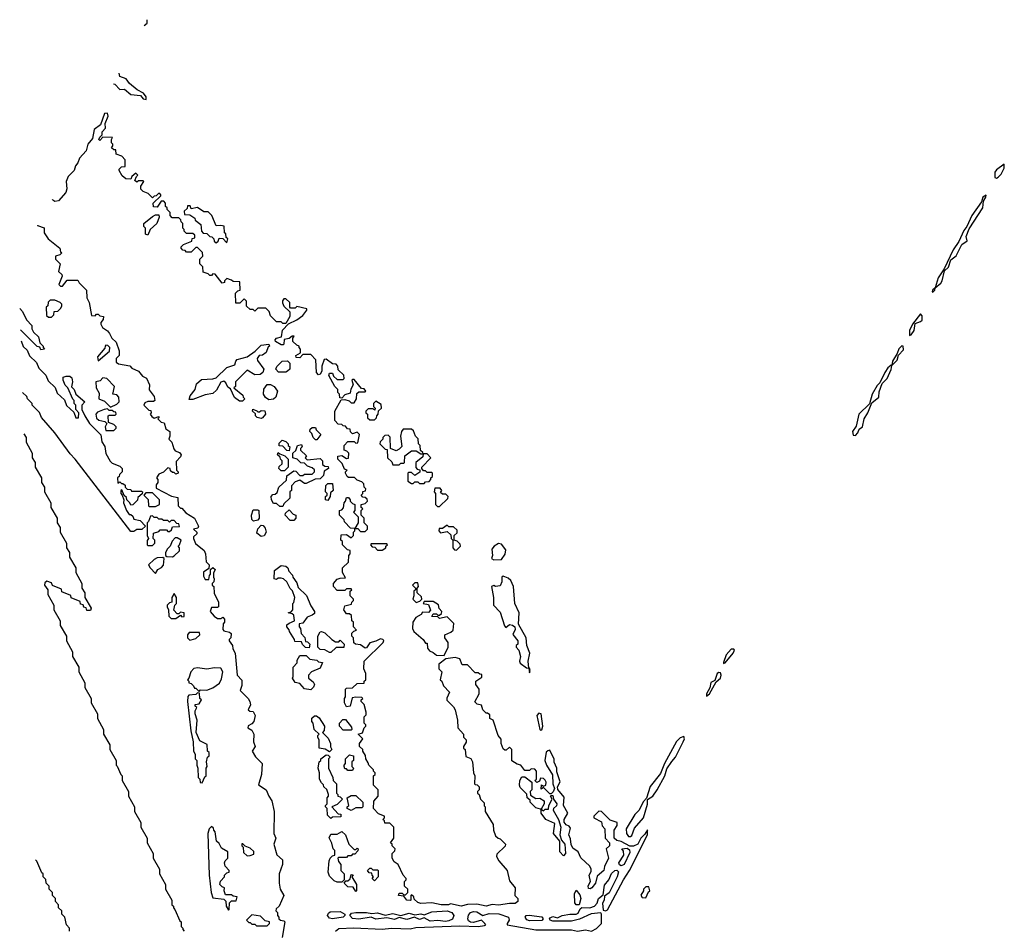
# Model space of a CAD drawing. Extents: x 2769379 to 2879024, y 718039 to 806900.
# Tile 11 of 14: x 2769379 to 2775725, y 746830 to 752698. Entities that reach past the tile are written whole.
import ezdxf

# ---------------------------------------------------------------- set-up
doc = ezdxf.new("R2010")
doc.units = 0

msp = doc.modelspace()

# ---------------------------------------------------------------- linework, layer by layer
at = {"layer": '0CON10XD'}
for points in [[(2770180.8, 752660.6), (2770201.2, 752675), (2770200.5, 752697.6)], [(2769983.7, 752283.5), (2769992.4, 752282.4), (2770025, 752248.8), (2770055, 752250), (2770096.4, 752216.4), (2770158.8, 752208.8), (2770175, 752187.5), (2770195, 752182.5), (2770195, 752200), (2770177.5, 752225), (2770136.4, 752246.4), (2770086.1, 752286.1), (2770066, 752316), (2770025, 752331.4), (2770019.5, 752353.3)], [(2771490, 749755), (2771480, 749775), (2771480, 749785), (2771490, 749795), (2771471.7, 749801.7), (2771458.3, 749838.3), (2771430, 749865), (2771430, 749885), (2771455, 749890), (2771485, 749870), (2771498.3, 749871.7), (2771500, 749905), (2771488.3, 749918.3), (2771470, 749925), (2771470, 749955), (2771495, 749980), (2771535, 749980), (2771545, 749970), (2771558.3, 749971.7), (2771570, 750025), (2771555, 750040), (2771525, 750030), (2771511.7, 750041.7), (2771508.3, 750058.3), (2771491.7, 750061.7), (2771478.3, 750078.3), (2771465, 750080), (2771455, 750090), (2771431.7, 750091.7), (2771410, 750115), (2771410, 750175), (2771451.7, 750248.3), (2771475, 750250), (2771501.7, 750241.7), (2771515, 750230), (2771535, 750230), (2771550, 750255), (2771551.7, 750288.3), (2771565, 750300), (2771605, 750300), (2771610, 750305), (2771598.3, 750318.3), (2771581.7, 750321.7), (2771535, 750380), (2771525, 750380), (2771520, 750375), (2771527.5, 750345), (2771513, 750317), (2771508.3, 750291.7), (2771475, 750280), (2771455, 750260), (2771441.7, 750261.7), (2771440, 750285), (2771430, 750295), (2771430, 750315), (2771410, 750335), (2771372.5, 750405), (2771375, 750420), (2771395, 750420), (2771401.7, 750401.7), (2771425, 750380), (2771465, 750380), (2771470, 750385), (2771468.3, 750408.3), (2771431.7, 750441.7), (2771430, 750465), (2771418.3, 750478.3), (2771395, 750480), (2771355, 750510), (2771341.7, 750508.3), (2771326.7, 750465), (2771326.4, 750433.6), (2771316.4, 750413.6), (2771305, 750410), (2771292.5, 750425), (2771287, 750507), (2771255, 750540), (2771205, 750540), (2771185, 750520), (2771161.7, 750521.7), (2771160, 750535), (2771188.3, 750551.7), (2771190, 750575), (2771180, 750585), (2771180, 750595), (2771165, 750600), (2771140, 750625), (2771140, 750645), (2771148.3, 750658.3), (2771135, 750657.5), (2771117, 750643), (2771083.3, 750636.7), (2771082.5, 750607.5), (2771077, 750603), (2771065, 750603.3), (2771028.8, 750625), (2771026.2, 750635), (2771033.3, 750645), (2771066.4, 750653.6), (2771073.8, 750696.2), (2771111.7, 750738.3), (2771165, 750763.3), (2771205, 750791.2), (2771230, 750825), (2771230, 750835), (2771165, 750850), (2771155, 750840), (2771125, 750840), (2771120, 750845), (2771120, 750875), (2771095, 750900), (2771081.7, 750898.3), (2771073, 750887), (2771073, 750873), (2771081.7, 750851.7), (2771120, 750815), (2771120, 750785), (2771095, 750740), (2771075, 750740), (2771065, 750750), (2771035, 750750), (2770995, 750790), (2770987, 750817), (2770965, 750840), (2770915, 750840), (2770895, 750820), (2770885, 750830), (2770865, 750830), (2770841.7, 750851.7), (2770840, 750885), (2770825, 750900), (2770798.3, 750871.7), (2770771.7, 750871.7), (2770770, 750935), (2770785, 750950), (2770800, 750955), (2770798.3, 751008.3), (2770755, 751010), (2770745, 751020), (2770715, 751030), (2770700, 751015), (2770700, 751005), (2770685, 751000), (2770638.3, 751058.3), (2770625, 751060), (2770615, 751050), (2770605, 751050), (2770595, 751060), (2770561.7, 751071.7), (2770560, 751105), (2770540, 751125), (2770540, 751155), (2770560, 751175), (2770558.3, 751198.3), (2770525, 751230), (2770515, 751230), (2770485, 751200), (2770455, 751200), (2770445, 751210), (2770431.7, 751211.7), (2770420, 751225), (2770420, 751235), (2770435, 751250), (2770488.3, 751271.7), (2770491.7, 751288.3), (2770508.3, 751291.7), (2770508.3, 751308.3), (2770495, 751320), (2770455, 751320), (2770440, 751335), (2770440, 751345), (2770430, 751355), (2770430, 751385), (2770420, 751395), (2770418.3, 751408.3), (2770405, 751420), (2770361.7, 751421.7), (2770350, 751435), (2770350, 751455), (2770330, 751475), (2770330, 751485), (2770320, 751495), (2770320, 751515), (2770308.3, 751528.3), (2770291.7, 751528.3), (2770265, 751490), (2770241.7, 751491.7), (2770240, 751515), (2770288.3, 751561.7), (2770288.3, 751568.3), (2770275, 751580), (2770258.3, 751561.7), (2770245, 751560), (2770235, 751550), (2770208.3, 751578.3), (2770175, 751590), (2770160, 751605), (2770160, 751625), (2770180, 751655), (2770175, 751660), (2770145, 751660), (2770135, 751650), (2770121.7, 751661.7), (2770131.7, 751688.3), (2770140, 751695), (2770128.3, 751708.3), (2770101.7, 751688.3), (2770095, 751670), (2770063, 751673), (2770040.7, 751690.7), (2770020, 751725), (2770020, 751735), (2770035, 751750), (2770058.3, 751751.7), (2770060, 751795), (2770038.3, 751818.3), (2770001.7, 751831.7), (2769998.3, 751858.3), (2769985, 751860), (2769971.7, 751871.7), (2769980, 751885), (2769980, 751895), (2769970, 751905), (2769970, 751925), (2769978.3, 751938.3), (2769915, 751940), (2769895, 751920), (2769890, 751925), (2769895, 751940), (2769910, 751955), (2769910, 751975), (2769931.7, 751998.3), (2769930.7, 752029.3), (2769950, 752075), (2769946, 752096), (2769925, 752092.5), (2769899.4, 752020.6), (2769859.2, 751990.8), (2769847.7, 751932.3), (2769818.6, 751895), (2769807.2, 751852.8), (2769764.4, 751805.6), (2769754.4, 751775.6), (2769738, 751755), (2769730, 751725), (2769692, 751688), (2769679.2, 751655), (2769682.4, 751607.6), (2769676.3, 751583.7), (2769628.5, 751531.5), (2769605, 751526.7), (2769591.9, 751535), (2769591.2, 751539.9)], [(2775675, 751676), (2775685, 751682.2), (2775705, 751702.9), (2775725, 751740), (2775725, 751766.7), (2775675, 751730), (2775663.8, 751715), (2775665, 751680), (2775675, 751676)], [(2775265, 750942.5), (2775276.7, 750955), (2775280, 750970), (2775315, 751000), (2775323.8, 751015), (2775340, 751080), (2775365, 751104), (2775380, 751150), (2775415, 751176.2), (2775451.1, 751248.9), (2775486.7, 751273.3), (2775479.7, 751300.3), (2775498.9, 751351.1), (2775587.5, 751485), (2775590.7, 751529.3), (2775606.7, 751555), (2775607.5, 751567.5), (2775587.5, 751555), (2775577.5, 751525), (2775515, 751436), (2775484.5, 751365.5), (2775465, 751338.8), (2775431.3, 751268.7), (2775394.5, 751215), (2775337.5, 751092.5), (2775298.8, 751035), (2775280, 750970), (2775262.5, 750955), (2775260, 750945), (2775265, 750942.5)], [(2770715, 751260), (2770720, 751285), (2770710, 751295), (2770707, 751317), (2770700, 751325), (2770696.7, 751366.7), (2770675, 751372.5), (2770645, 751370), (2770617.5, 751435), (2770595, 751460), (2770565, 751460), (2770525, 751487.5), (2770485, 751480), (2770478.3, 751498.3), (2770461.7, 751498.3), (2770458.3, 751481.7), (2770440, 751465), (2770441.7, 751441.7), (2770475, 751440), (2770508.3, 751418.3), (2770510, 751405), (2770547, 751377), (2770550, 751335), (2770561.7, 751321.7), (2770585, 751320), (2770605, 751300), (2770618.3, 751298.3), (2770630, 751285), (2770631.7, 751271.7), (2770645, 751260), (2770658.3, 751271.7), (2770665, 751290), (2770688.3, 751288.3), (2770715, 751260)], [(2770205, 751310), (2770190, 751315), (2770190, 751355), (2770180, 751365), (2770180, 751385), (2770235, 751430), (2770255, 751440), (2770275, 751440), (2770277.5, 751425), (2770262.5, 751385), (2770220, 751345), (2770205, 751310)], [(2769494.3, 751373.4), (2769495, 751372.5), (2769536.4, 751356.4), (2769537.5, 751325), (2769562.5, 751285), (2769637.5, 751225), (2769642.5, 751202.5), (2769650, 751195), (2769637.5, 751182.5), (2769610, 751175), (2769610, 751155), (2769640, 751125), (2769630, 751075), (2769650, 751055), (2769652.5, 751045), (2769632.5, 750992.5), (2769641.7, 750981.7), (2769655, 750980), (2769685, 751020), (2769755, 751020), (2769761.7, 751001.7), (2769810, 750955), (2769812.5, 750905), (2769826.7, 750875), (2769841.7, 750791.7), (2769865, 750790), (2769875, 750800), (2769885, 750800), (2769895, 750790), (2769920, 750785), (2769917.5, 750765), (2769903, 750747), (2769902.5, 750735), (2769913.6, 750713.6), (2769945, 750692.5), (2769957.5, 750675), (2769972.5, 750645), (2770000.7, 750620.7), (2770020, 750565), (2770020, 750535), (2770000, 750515), (2770001.7, 750491.7), (2770015, 750480), (2770088.3, 750468.3), (2770103, 750453), (2770145, 750432.5), (2770170.7, 750400.7), (2770197, 750387), (2770216.7, 750345), (2770213, 750313), (2770245, 750270), (2770250, 750245), (2770241.7, 750238.3), (2770205, 750237.5), (2770185, 750230), (2770180, 750215), (2770211.7, 750181.7), (2770225, 750180), (2770227.5, 750165), (2770220, 750155), (2770231.7, 750141.7), (2770245, 750130), (2770275, 750140), (2770277, 750133), (2770270, 750125), (2770290, 750105), (2770309.3, 750099.3), (2770321.7, 750061.7), (2770347.5, 750045), (2770347.5, 750015), (2770340, 749995), (2770360, 749975), (2770373, 749933), (2770380.7, 749920.7), (2770408.3, 749908.3), (2770420, 749895), (2770415, 749880), (2770388.3, 749851.7), (2770390, 749795), (2770400, 749785), (2770400, 749775), (2770385, 749770), (2770375, 749780), (2770365, 749780), (2770351.7, 749791.7), (2770350, 749805), (2770335, 749810), (2770307, 749783), (2770275, 749770), (2770260, 749745), (2770270, 749735), (2770270, 749715), (2770258.3, 749701.7), (2770258.3, 749678.3), (2770358.3, 749628.3), (2770398.3, 749618.3), (2770400, 749565), (2770415, 749550), (2770425, 749550), (2770450.7, 749520.7), (2770506.7, 749485), (2770532.5, 749435), (2770528.3, 749421.7), (2770500, 749415), (2770520, 749395), (2770520, 749385), (2770500, 749365), (2770500, 749355), (2770511.7, 749321.7), (2770568.3, 749278.3), (2770576.2, 749255), (2770580, 749205), (2770600, 749185), (2770598.3, 749161.7), (2770563, 749137), (2770563, 749113), (2770575, 749090), (2770598.3, 749091.7), (2770602.5, 749117.5), (2770610, 749125), (2770610, 749155), (2770625, 749167.5), (2770640, 749155), (2770628.3, 749131.7), (2770627.5, 749105), (2770632.5, 749095), (2770630, 749075), (2770620, 749065), (2770620, 749055), (2770630, 749045), (2770633, 749003), (2770660, 748945), (2770660, 748915), (2770655, 748910), (2770615, 748910), (2770607.5, 748885), (2770633.6, 748853.6), (2770655, 748840), (2770675, 748840), (2770688.3, 748848.3), (2770700, 748835), (2770700, 748815), (2770690, 748805), (2770688.3, 748768.3), (2770695, 748760), (2770731.7, 748751.7), (2770741.7, 748741.7), (2770740, 748715), (2770730, 748705), (2770730, 748695), (2770750, 748665), (2770752.5, 748645), (2770767.5, 748615), (2770780, 748475), (2770811.7, 748441.7), (2770811.7, 748408.3), (2770800, 748375), (2770852.5, 748325), (2770863.3, 748305), (2770866.7, 748283.3), (2770851.7, 748251.7), (2770863, 748243), (2770885, 748240), (2770897.5, 748215), (2770887.5, 748175), (2770875, 748160), (2770851.7, 748148.3), (2770850, 748135), (2770875, 748120), (2770887.5, 748095), (2770886.7, 748045), (2770897.5, 748015), (2770877.5, 747985), (2770898.3, 747948.3), (2770942.5, 747905), (2770936.7, 747835), (2770918.3, 747768.3), (2770967.5, 747735), (2770983.9, 747693.9), (2771003.3, 747665), (2771020, 747595), (2771017.5, 747455), (2771030, 747425), (2771016.7, 747385), (2771036.4, 747316.4), (2771072.5, 747285), (2771072.5, 747255), (2771052.5, 747195), (2771052.5, 747135), (2771057.5, 747095), (2771082.5, 747055), (2771052.5, 746985), (2771031.7, 746968.3), (2771030, 746955), (2771040, 746945), (2771040, 746925), (2771050, 746915), (2771050, 746905), (2771060, 746895), (2771081.7, 746891.7), (2771087.5, 746885), (2771070, 746785)], [(2769379.2, 750837.3), (2769398.3, 750818.3), (2769423, 750763), (2769457, 750727), (2769457.5, 750705), (2769467.5, 750685), (2769500, 750655), (2769510, 750615), (2769530, 750595), (2769530, 750585), (2769540, 750575), (2769515, 750570), (2769508.3, 750588.3), (2769491.7, 750591.7), (2769384.8, 750700)], [(2769585, 750780), (2769600, 750795), (2769601.7, 750818.3), (2769625, 750820), (2769645, 750840), (2769650, 750855), (2769650, 750865), (2769640, 750875), (2769605, 750890), (2769575, 750890), (2769561.7, 750878.3), (2769560, 750855), (2769550, 750845), (2769551.7, 750791.7), (2769565, 750780), (2769585, 750780)], [(2775115, 750662.5), (2775125, 750667.5), (2775144.2, 750695), (2775150.7, 750739.3), (2775185, 750752.1), (2775195, 750762), (2775195, 750790), (2775185, 750803.3), (2775133.8, 750735), (2775114.2, 750695), (2775115, 750662.5)], [(2769387.7, 750628.5), (2769401.7, 750591.7), (2769428.3, 750568.3), (2769441.7, 750531.7), (2769488.3, 750488.3), (2769501.7, 750451.7), (2769548.3, 750408.3), (2769561.7, 750371.7), (2769608.3, 750328.3), (2769621.7, 750291.7), (2769668.3, 750248.3), (2769681.7, 750211.7), (2769728.3, 750168.3), (2769741.7, 750131.7), (2769758.3, 750131.7), (2769760, 750165), (2769740, 750185), (2769740, 750215), (2769730, 750225), (2769730, 750245), (2769721.7, 750251.7), (2769690, 750325), (2769673, 750343), (2769660, 750375), (2769660, 750395), (2769678.3, 750401.7), (2769701.7, 750401.7), (2769715, 750390), (2769720, 750365), (2769712.5, 750332.5), (2769730, 750315), (2769740, 750285), (2769800, 750235), (2769780, 750215), (2769780, 750185), (2769800, 750145), (2769830, 750095), (2769903, 750023), (2769908.3, 749978.3), (2769927, 749947), (2769933.6, 749903.6), (2769963, 749853), (2769975, 749840), (2770025, 749820), (2770040, 749805), (2770040, 749785), (2770021.7, 749768.3), (2770020, 749755), (2770010, 749745), (2770011.7, 749711.7), (2770025, 749720), (2770035, 749710), (2770045, 749710), (2770058.3, 749698.3), (2770060, 749685), (2770071.7, 749671.7), (2770095, 749670), (2770100, 749660), (2770165, 749660), (2770170, 749655), (2770168.3, 749641.7), (2770141.7, 749618.3), (2770138.3, 749601.7), (2770108.3, 749571.7), (2770095, 749570), (2770090, 749585), (2770070, 749605), (2770068.3, 749618.3), (2770051.7, 749631.7), (2770038.3, 749668.3), (2770030, 749665), (2770030, 749645), (2770040, 749635), (2770050, 749605), (2770047.5, 749585), (2770067.5, 749535), (2770085, 749510), (2770095, 749510), (2770108.3, 749498.3), (2770115, 749480), (2770155, 749470), (2770190, 749435), (2770167, 749413), (2770135, 749412.5), (2770115, 749400), (2770095, 749400), (2769736.4, 749866.4), (2769705, 749900), (2769606.4, 750036.4), (2769520, 750135), (2769506.4, 750166.4), (2769460, 750215), (2769460, 750225), (2769430, 750255), (2769425, 750270), (2769398.3, 750295.7)], [(2769885, 750500), (2769958.3, 750561.7), (2769960, 750585), (2769948.3, 750598.3), (2769935, 750600), (2769930, 750595), (2769928.3, 750581.7), (2769880, 750525), (2769885, 750500)], [(2770815, 750240), (2770795, 750240), (2770763.6, 750263.6), (2770738.3, 750318.3), (2770720.7, 750330.7), (2770708.3, 750358.3), (2770695, 750368), (2770675, 750361.2), (2770648.6, 750311.4), (2770625, 750288.8), (2770575, 750280), (2770495, 750249.4), (2770471.2, 750251.2), (2770478.6, 750275), (2770510, 750315), (2770519.3, 750350.7), (2770550.8, 750379.2), (2770625, 750383.1), (2770645, 750390.6), (2770715, 750456.2), (2770765.9, 750474.1), (2770772.3, 750497.7), (2770781.7, 750508.3), (2770845, 750526.2), (2770897.5, 750562.5), (2770935, 750600), (2770985, 750607.5), (2770990, 750595), (2770981.2, 750588.8), (2770966.8, 750553.2), (2770945, 750536), (2770922.5, 750535), (2770908.8, 750515), (2770911.7, 750501.7), (2770952.5, 750445), (2770946.4, 750423.6), (2770928, 750412), (2770895, 750408.8), (2770845, 750440), (2770770, 750365), (2770770, 750335), (2770760, 750325), (2770818.3, 750278.3), (2770820, 750265), (2770830, 750255), (2770815, 750240)], [(2774765, 750019.4), (2774780.5, 750035), (2774789.7, 750060.3), (2774812, 750075), (2774821.9, 750125), (2774845.4, 750165), (2774870.8, 750229.2), (2774916, 750265), (2774919.4, 750300.6), (2774937.5, 750352.5), (2774969.4, 750385), (2774995, 750443.3), (2775000, 750470), (2775035, 750503.8), (2775043, 750537), (2775075, 750570), (2775073.6, 750593.6), (2775065, 750596.2), (2775045, 750576.7), (2775034.1, 750545.9), (2775005, 750497.5), (2775000, 750470), (2774995, 750472.5), (2774975, 750453.8), (2774954.4, 750425), (2774922.3, 750357.7), (2774905, 750340), (2774874.4, 750285), (2774857, 750223), (2774788.5, 750155), (2774770.8, 750079.2), (2774746.7, 750045), (2774750.3, 750020.3), (2774765, 750019.4)], [(2771047, 750427), (2771030, 750445), (2771037, 750463), (2771071.7, 750498.3), (2771105, 750500), (2771120, 750485), (2771120, 750445), (2771105, 750432.5), (2771095, 750427.5), (2771047, 750427)], [(2769965, 750200), (2770005, 750220), (2770020, 750235), (2770017.5, 750265), (2770005, 750280), (2769980, 750285), (2769990, 750335), (2769940, 750385), (2769915, 750390), (2769898.3, 750371.7), (2769870, 750365), (2769872.5, 750325), (2769891.7, 750291.7), (2769890, 750255), (2769925, 750240), (2769965, 750200)], [(2770985, 750247.5), (2770963.6, 750263.6), (2770950, 750285), (2770953, 750317), (2770975, 750347.5), (2770995, 750347.5), (2771020, 750335), (2771040, 750305), (2771030, 750265), (2771015, 750252.5), (2770985, 750247.5)], [(2771665, 750120), (2771678.3, 750131.7), (2771680, 750145), (2771690, 750155), (2771691.7, 750178.3), (2771710, 750195), (2771708.3, 750218.3), (2771675, 750240), (2771660, 750225), (2771660, 750205), (2771670, 750195), (2771668.3, 750181.7), (2771655, 750190), (2771625, 750190), (2771610, 750175), (2771610, 750165), (2771620, 750155), (2771621.7, 750131.7), (2771635, 750120), (2771665, 750120)], [(2769985, 750050), (2770000, 750065), (2770000, 750075), (2769985, 750090), (2769951.7, 750101.7), (2769950, 750145), (2769955, 750150), (2769995, 750150), (2770000, 750155), (2769998.3, 750168.3), (2769985, 750170), (2769975, 750180), (2769955, 750180), (2769945, 750190), (2769923, 750187), (2769881.7, 750168.3), (2769870, 750155), (2769875, 750130), (2769888.3, 750118.3), (2769928.3, 750108.3), (2769940, 750095), (2769930, 750075), (2769935, 750050), (2769985, 750050)], [(2770935, 750127.5), (2770910, 750135), (2770900, 750145), (2770898.3, 750158.3), (2770880, 750175), (2770881.7, 750188.3), (2770908.3, 750178.3), (2770915, 750170), (2770925, 750170), (2770935, 750180), (2770958.3, 750178.3), (2770962.5, 750155), (2770945, 750132.5), (2770935, 750127.5)], [(2769405.6, 750030.2), (2769420, 750005), (2769420, 749975), (2769460, 749905), (2769460, 749875), (2769480, 749845), (2769480, 749815), (2769520, 749745), (2769520, 749715), (2769540, 749685), (2769540, 749655), (2769580, 749585), (2769580, 749555), (2769620, 749485), (2769620, 749455), (2769640, 749425), (2769640, 749395), (2769680, 749325), (2769680, 749295), (2769700, 749265), (2769700, 749235), (2769740, 749165), (2769740, 749135), (2769780, 749065), (2769780, 749035), (2769800, 749005), (2769800, 748975), (2769840, 748905), (2769835, 748890), (2769811.7, 748891.7), (2769808.3, 748908.3), (2769791.7, 748911.7), (2769788.3, 748928.3), (2769771.7, 748931.7), (2769768.3, 748948.3), (2769711.7, 748971.7), (2769708.3, 748988.3), (2769651.7, 749011.7), (2769648.3, 749028.3), (2769591.7, 749051.7), (2769585, 749070), (2769555, 749080), (2769541.7, 749068.3), (2769540, 749055), (2769560, 749025), (2769560, 748995), (2769600, 748925), (2769600, 748895), (2769640, 748825), (2769640, 748795), (2769680, 748725), (2769680, 748695), (2769720, 748625), (2769720, 748595), (2769760, 748525), (2769760, 748495), (2769800, 748425), (2769800, 748395), (2769840, 748325), (2769840, 748295), (2769880, 748225), (2769880, 748195), (2769920, 748125), (2769920, 748095), (2769960, 748025), (2769960, 747995), (2770000, 747925), (2770000, 747895), (2770008.3, 747888.3), (2770030, 747835), (2770040, 747825), (2770040, 747795), (2770080, 747725), (2770080, 747695), (2770120, 747625), (2770120, 747595), (2770160, 747525), (2770160, 747495), (2770200, 747425), (2770200, 747395), (2770240, 747325), (2770240, 747295), (2770280, 747225), (2770280, 747195), (2770320, 747125), (2770320, 747095), (2770360, 747025), (2770360, 746995), (2770370, 746985), (2770370, 746975), (2770380, 746965), (2770411.7, 746891.7), (2770420, 746885), (2770420, 746855), (2770430, 746845), (2770430, 746835), (2770440, 746825)], [(2771295, 749990), (2771285, 749990), (2771270, 750005), (2771261.7, 750031.7), (2771250, 750045), (2771251.7, 750058.3), (2771265, 750070), (2771285, 750070), (2771290, 750055), (2771320, 750025), (2771295, 749990)], [(2771985, 749710), (2771995, 749720), (2772018.3, 749721.7), (2772030, 749735), (2772030, 749745), (2772040, 749755), (2772040, 749775), (2772035, 749780), (2772005, 749780), (2771995, 749790), (2771981.7, 749791.7), (2771970, 749805), (2771970, 749815), (2772030, 749875), (2772005, 749900), (2771980, 749900), (2771978.3, 749908.3), (2771961.7, 749921.7), (2771960, 749955), (2771950, 749965), (2771947, 749997), (2771930, 750015), (2771918.3, 750048.3), (2771905, 750060), (2771851.7, 750058.3), (2771840, 750045), (2771832.5, 750015), (2771841.7, 749948.3), (2771825, 749930), (2771805, 749920), (2771770, 749935), (2771767.5, 750007.5), (2771755, 750020), (2771731.7, 750018.3), (2771720, 750005), (2771720, 749995), (2771701.7, 749978.3), (2771700, 749965), (2771735, 749930), (2771748.3, 749928.3), (2771750, 749875), (2771778.3, 749848.3), (2771785, 749830), (2771825, 749830), (2771835, 749840), (2771855, 749840), (2771860, 749845), (2771861.7, 749888.3), (2771905, 749920), (2771935, 749920), (2771965, 749900), (2771980, 749900), (2771978.3, 749881.7), (2771932.5, 749845), (2771933, 749813), (2771941.7, 749801.7), (2771958.3, 749798.3), (2771958.3, 749781.7), (2771925, 749760), (2771905, 749780), (2771885, 749780), (2771880, 749775), (2771880, 749725), (2771905, 749710), (2771915, 749710), (2771925, 749720), (2771945, 749720), (2771955, 749710), (2771985, 749710)], [(2771075, 749560), (2771055, 749560), (2771035, 749580), (2771015, 749580), (2771003, 749603), (2771000, 749625), (2771011.7, 749638.3), (2771025, 749640), (2771038.3, 749651.7), (2771050, 749685), (2771098.3, 749731.7), (2771101.7, 749758.3), (2771145, 749790), (2771158.3, 749788.3), (2771185, 749760), (2771205, 749760), (2771215, 749770), (2771265, 749770), (2771280, 749785), (2771278.3, 749798.3), (2771265, 749810), (2771235, 749820), (2771215, 749840), (2771191.7, 749841.7), (2771167, 749867), (2771140, 749875), (2771140, 749905), (2771158.3, 749921.7), (2771170, 749955), (2771195, 749960), (2771200, 749945), (2771190, 749935), (2771190, 749925), (2771228.3, 749888.3), (2771220, 749875), (2771231.7, 749861.7), (2771315, 749870), (2771330, 749855), (2771331.7, 749831.7), (2771345, 749820), (2771368.3, 749818.3), (2771370, 749805), (2771341.7, 749788.3), (2771338.3, 749761.7), (2771315, 749740), (2771283, 749737), (2771225, 749710), (2771215, 749710), (2771185, 749730), (2771155, 749720), (2771130, 749695), (2771130, 749665), (2771120, 749655), (2771120, 749615), (2771081.7, 749578.3), (2771075, 749560)], [(2771115, 749920), (2771101.7, 749921.7), (2771075, 749950), (2771051.7, 749951.7), (2771051.7, 749968.3), (2771071.7, 749988.3), (2771095, 749980), (2771110, 749965), (2771110, 749955), (2771120, 749945), (2771115, 749920)], [(2771085, 749790), (2771065, 749790), (2771050, 749805), (2771051.7, 749818.3), (2771070, 749835), (2771070, 749855), (2771060, 749865), (2771058.3, 749878.3), (2771040, 749895), (2771045, 749910), (2771055, 749900), (2771088.3, 749888.3), (2771110, 749865), (2771110, 749815), (2771085, 749790)], [(2772935, 746889.6), (2772815, 746888.8), (2772798.6, 746895), (2772794.3, 746905), (2772798.5, 746911.5), (2772815, 746918.5), (2772845, 746910), (2772875, 746926.8), (2772925, 746935.3), (2772965, 746933.9), (2772978.3, 746941.7), (2772991.6, 746968.4), (2773002.8, 746977.2), (2773054.6, 746975.4), (2773084, 746985), (2773100, 747005), (2773108.6, 747035), (2773140.7, 747059.3), (2773147.8, 747122.2), (2773176.9, 747155), (2773193.3, 747196.7), (2773215, 747216.5), (2773228, 747218), (2773237.8, 747207.8), (2773229.6, 747175), (2773177.6, 747072.4), (2773149.3, 747050.7), (2773146.9, 747025), (2773135.7, 747005), (2773140.5, 746960.5), (2773155, 746956), (2773167.4, 746962.6), (2773271.2, 747155), (2773310, 747215), (2773425.6, 747445), (2773425, 747477.5), (2773409.1, 747450.9), (2773383.1, 747425), (2773363.8, 747386.2), (2773335, 747371.5), (2773311.7, 747371.7), (2773255, 747402.5), (2773228.3, 747408.3), (2773210, 747425), (2773210, 747475), (2773230, 747505), (2773230, 747525), (2773185, 747540), (2773130, 747595), (2773111.7, 747598.3), (2773080, 747565), (2773080, 747555), (2773128.3, 747528.3), (2773133, 747503), (2773150, 747485), (2773153, 747423), (2773180, 747395), (2773180, 747375), (2773160, 747355), (2773173.3, 747295), (2773148.3, 747241.7), (2773143.3, 747215), (2773101.7, 747178.3), (2773090, 747135), (2773066.7, 747105), (2773055, 747097.5), (2773045, 747100), (2773043, 747117), (2773057.5, 747145), (2773050, 747185), (2773061.7, 747208.3), (2773062.5, 747225), (2773053, 747243), (2772995, 747297.5), (2772977.5, 747335), (2772945, 747360), (2772932.5, 747382.5), (2772929.2, 747419.2), (2772918.8, 747445), (2772929.3, 747489.3), (2772920.7, 747500.7), (2772900.6, 747510.6), (2772888, 747528), (2772888, 747545), (2772911.2, 747585), (2772883.3, 747635), (2772887.7, 747687.7), (2772847.7, 747737.7), (2772846, 747755), (2772863, 747787), (2772840.7, 747850.7), (2772840, 747875), (2772823.9, 747913.9), (2772823.3, 747935), (2772797.5, 747985), (2772795, 747990), (2772783, 747987), (2772771.7, 747978.3), (2772763.8, 747925), (2772773.9, 747893.9), (2772812.3, 747832.3), (2772816.2, 747775), (2772826.7, 747745), (2772818.3, 747721.7), (2772805, 747710), (2772795, 747710), (2772755, 747750), (2772740, 747740), (2772741.7, 747768.3), (2772755, 747760), (2772770, 747765), (2772772.5, 747785), (2772765, 747797.5), (2772755, 747807.5), (2772735, 747810), (2772728.3, 747791.7), (2772711.7, 747781.7), (2772700, 747795), (2772710, 747805), (2772710, 747855), (2772698.3, 747868.3), (2772675, 747870), (2772665, 747860), (2772635, 747860), (2772610, 747895), (2772585, 747900), (2772551.7, 747921.7), (2772550, 747995), (2772535, 748010), (2772515, 747990), (2772505, 747990), (2772495, 748000), (2772482.5, 748035), (2772481.7, 748061.7), (2772462.5, 748085), (2772430, 748185), (2772410, 748195), (2772408.3, 748218.3), (2772395, 748230), (2772385, 748230), (2772365, 748250), (2772355, 748280), (2772328.3, 748288.3), (2772311.7, 748301.7), (2772340, 748355), (2772340, 748385), (2772320, 748415), (2772320, 748435), (2772358.3, 748461.7), (2772358.3, 748478.3), (2772345, 748480), (2772335, 748490), (2772315, 748490), (2772265, 748540), (2772231.7, 748541.7), (2772215, 748580), (2772185, 748587.5), (2772125, 748580), (2772080, 748545), (2772080, 748515), (2772100, 748495), (2772090, 748445), (2772100, 748435), (2772110, 748405), (2772150, 748365), (2772133, 748327), (2772133, 748313), (2772175, 748270), (2772185, 748250), (2772200, 748185), (2772202.5, 748135), (2772240, 748095), (2772240, 748075), (2772257, 748057), (2772257, 748043), (2772240, 748015), (2772240, 748005), (2772250, 747995), (2772255, 747950), (2772286.4, 747936.4), (2772297.5, 747915), (2772303.3, 747845), (2772312.5, 747825), (2772310, 747775), (2772315, 747770), (2772328.3, 747768.3), (2772340, 747755), (2772340, 747735), (2772330, 747725), (2772330, 747715), (2772340, 747705), (2772350, 747675), (2772371.7, 747651.7), (2772372.5, 747632.5), (2772380, 747625), (2772380, 747595), (2772431.7, 747511.7), (2772432.5, 747475), (2772445, 747440), (2772463, 747423), (2772475, 747420), (2772510, 747385), (2772508.3, 747371.7), (2772455, 747320), (2772452.5, 747305), (2772467, 747277), (2772520, 747215), (2772535, 747150), (2772572.5, 747105), (2772570, 747055), (2772590, 747035), (2772590, 747015), (2772573, 747003), (2772535, 747003.3), (2772465, 746992), (2772425, 746996.7), (2772385, 746986), (2772325, 746998.8), (2772265, 746996.2), (2772225, 746986.2), (2772155, 747000), (2772143.9, 746993.9), (2772095, 746994.2), (2772035, 747006.7), (2771965, 747003.3), (2771945, 747010), (2771921.7, 747031.7), (2771920, 747045), (2771905, 747060), (2771900, 747055), (2771900, 747025), (2771895, 747022.5), (2771873.9, 747023.9), (2771855, 747050), (2771820, 747055), (2771825, 747070), (2771845, 747070), (2771855, 747060), (2771865, 747060), (2771880, 747075), (2771880, 747095), (2771860, 747115), (2771860, 747145), (2771870, 747155), (2771870, 747165), (2771850, 747185), (2771817.5, 747255), (2771791.7, 747271.7), (2771780, 747295), (2771780, 747325), (2771797, 747343), (2771800, 747355), (2771780, 747375), (2771780, 747385), (2771770, 747395), (2771790, 747425), (2771790, 747495), (2771765, 747520), (2771731.7, 747521.7), (2771730, 747535), (2771720, 747545), (2771730, 747555), (2771730, 747565), (2771691.7, 747581.7), (2771660, 747615), (2771661.7, 747661.7), (2771690, 747695), (2771690, 747735), (2771660, 747765), (2771660, 747825), (2771670, 747835), (2771670, 747845), (2771660, 747855), (2771660, 747865), (2771630, 747895), (2771625, 747910), (2771610, 747935), (2771607, 747957), (2771590, 747985), (2771590, 747995), (2771570, 748015), (2771570, 748035), (2771590, 748065), (2771560, 748095), (2771588.3, 748101.7), (2771600, 748135), (2771610, 748145), (2771610, 748155), (2771600, 748165), (2771600, 748205), (2771611.7, 748218.3), (2771612.5, 748235), (2771600, 748285), (2771580, 748305), (2771580, 748315), (2771590, 748325), (2771585, 748330), (2771545, 748332.5), (2771521.7, 748328.3), (2771510, 748275), (2771485, 748270), (2771472.5, 748295), (2771472.5, 748325), (2771480, 748335), (2771480, 748385), (2771485, 748390), (2771525, 748392.5), (2771555, 748420), (2771598.3, 748421.7), (2771600, 748435), (2771610, 748445), (2771610, 748485), (2771597.5, 748515), (2771600, 748565), (2771722.5, 748685), (2771726.7, 748696.7), (2771720, 748705), (2771705, 748708.8), (2771675, 748693.3), (2771636.4, 748683.6), (2771615, 748650), (2771605, 748647.5), (2771575, 748670), (2771543, 748673), (2771531.7, 748681.7), (2771530, 748715), (2771520, 748725), (2771520, 748745), (2771531.7, 748758.3), (2771550, 748765), (2771530, 748785), (2771530, 748815), (2771520, 748825), (2771518.3, 748858.3), (2771505, 748870), (2771485, 748870), (2771467.5, 748895), (2771475, 748920), (2771518.3, 748931.7), (2771520, 748945), (2771530, 748955), (2771530, 748965), (2771510, 748985), (2771510, 749015), (2771520, 749025), (2771515, 749030), (2771485, 749030), (2771475, 749020), (2771425, 749020), (2771402.5, 749045), (2771402.5, 749065), (2771425, 749092.5), (2771445, 749100), (2771478.3, 749101.7), (2771460, 749135), (2771460, 749165), (2771498.3, 749201.7), (2771500, 749245), (2771510, 749255), (2771508.3, 749278.3), (2771491.7, 749281.7), (2771460, 749315), (2771460, 749335), (2771450, 749345), (2771451.7, 749378.3), (2771485, 749380), (2771515, 749360), (2771530, 749375), (2771530, 749395), (2771540, 749405), (2771540, 749420), (2771558.3, 749418.3), (2771575, 749400), (2771605, 749400), (2771620, 749415), (2771620, 749435), (2771600, 749455), (2771600, 749485), (2771580, 749505), (2771580, 749535), (2771590, 749545), (2771580, 749555), (2771580, 749575), (2771605, 749580), (2771620, 749595), (2771618.3, 749608.3), (2771605, 749620), (2771591.7, 749621.7), (2771580, 749635), (2771590, 749645), (2771591.7, 749658.3), (2771608.3, 749661.7), (2771610, 749675), (2771600, 749685), (2771597, 749707), (2771585, 749720), (2771555, 749730), (2771537, 749747), (2771498.3, 749748.3), (2771490, 749755)], [(2771365, 749600), (2771350, 749605), (2771350, 749625), (2771360, 749635), (2771360, 749645), (2771350, 749655), (2771353, 749697), (2771365, 749710), (2771395, 749710), (2771400, 749665), (2771381.7, 749648.3), (2771380, 749625), (2771365, 749600)], [(2770255, 749560), (2770280, 749575), (2770280, 749605), (2770235, 749650), (2770191.7, 749648.3), (2770180, 749635), (2770207, 749607), (2770210, 749565), (2770215, 749560), (2770255, 749560)], [(2772085, 749560), (2772138.3, 749611.7), (2772140, 749625), (2772125, 749640), (2772105, 749640), (2772091.7, 749651.7), (2772100, 749665), (2772088.3, 749678.3), (2772055, 749680), (2772050, 749655), (2772060, 749645), (2772060, 749575), (2772071.7, 749561.7), (2772085, 749560)], [(2771540, 749420), (2771535, 749420), (2771511.7, 749421.7), (2771471.7, 749461.7), (2771470, 749475), (2771440, 749505), (2771440, 749535), (2771455, 749540), (2771467, 749553), (2771470, 749585), (2771480, 749595), (2771485, 749620), (2771498.3, 749618.3), (2771510, 749605), (2771510, 749595), (2771525, 749580), (2771540, 749575), (2771540, 749535), (2771530, 749525), (2771560, 749495), (2771560, 749455), (2771540, 749420)], [(2770235, 749310), (2770250, 749325), (2770250, 749345), (2770240, 749355), (2770241.7, 749388.3), (2770275, 749400), (2770285, 749410), (2770325, 749410), (2770335, 749400), (2770345, 749400), (2770358.3, 749411.7), (2770365, 749430), (2770408.3, 749431.7), (2770405, 749450), (2770391.7, 749451.7), (2770375, 749470), (2770355, 749470), (2770345, 749460), (2770335, 749470), (2770305, 749470), (2770295, 749480), (2770275, 749480), (2770265, 749490), (2770245, 749490), (2770235, 749500), (2770221.7, 749498.3), (2770210, 749465), (2770200, 749455), (2770200, 749375), (2770210, 749355), (2770201.7, 749341.7), (2770200, 749315), (2770205, 749310), (2770235, 749310)], [(2770887, 749467), (2770876.4, 749476.4), (2770873.3, 749505), (2770885, 749540), (2770915, 749540), (2770920, 749535), (2770922.5, 749485), (2770915, 749472.5), (2770887, 749467)], [(2771145, 749470), (2771121.7, 749471.7), (2771090, 749505), (2771091.7, 749518.3), (2771115, 749540), (2771141.7, 749511.7), (2771160, 749505), (2771160, 749485), (2771145, 749470)], [(2770935, 749367.5), (2770908.3, 749388.3), (2770913, 749417), (2770935, 749440), (2770948.3, 749438.3), (2770961.7, 749421.7), (2770967.5, 749395), (2770955, 749372.5), (2770935, 749367.5)], [(2772195, 749280), (2772220, 749305), (2772218.3, 749318.3), (2772198.3, 749338.3), (2772180, 749345), (2772180, 749375), (2772198.3, 749391.7), (2772198.3, 749408.3), (2772175, 749430), (2772145, 749430), (2772135, 749440), (2772105, 749420), (2772081.7, 749418.3), (2772080, 749405), (2772091.7, 749391.7), (2772135, 749400), (2772158.3, 749378.3), (2772160, 749355), (2772170, 749345), (2772170, 749295), (2772181.7, 749281.7), (2772195, 749280)], [(2770365, 749237.5), (2770375, 749242.5), (2770410, 749275), (2770410, 749295), (2770400, 749305), (2770410, 749315), (2770420, 749345), (2770395, 749360), (2770381.7, 749358.3), (2770361.7, 749338.3), (2770350, 749305), (2770331.7, 749288.3), (2770320, 749265), (2770320, 749245), (2770328.3, 749238.3), (2770365, 749237.5)], [(2771715, 749280), (2771740, 749295), (2771740, 749305), (2771750, 749315), (2771745, 749320), (2771645, 749320), (2771640, 749315), (2771651.7, 749301.7), (2771668.3, 749298.3), (2771685, 749280), (2771715, 749280)], [(2772435, 749217.5), (2772485, 749220), (2772507, 749253), (2772511.7, 749281.7), (2772485, 749317.5), (2772465, 749322.5), (2772437.5, 749305), (2772423, 749287), (2772427.5, 749245), (2772420, 749225), (2772435, 749217.5)], [(2770255, 749130), (2770270, 749155), (2770293, 749167), (2770307, 749183), (2770310, 749225), (2770301.7, 749231.7), (2770265, 749230), (2770245, 749220), (2770210, 749185), (2770220, 749165), (2770255, 749130)], [(2771245, 748650), (2771221.7, 748651.7), (2771201.7, 748671.7), (2771195, 748690), (2771151.7, 748691.7), (2771150, 748705), (2771117.5, 748755), (2771117, 748767), (2771100, 748785), (2771101.7, 748798.3), (2771115, 748810), (2771150, 748825), (2771145, 748860), (2771135, 748870), (2771110, 748875), (2771128.3, 748881.7), (2771140, 748895), (2771140, 748935), (2771147, 748943), (2771152.5, 748975), (2771138.3, 749018.3), (2771121.7, 749031.7), (2771100, 749075), (2771080, 749095), (2771065, 749100), (2771045, 749100), (2771035, 749090), (2771020, 749095), (2771021.7, 749148.3), (2771065, 749180), (2771095, 749177.5), (2771107.5, 749165), (2771113.9, 749143.9), (2771138.3, 749118.3), (2771140, 749105), (2771165, 749070), (2771175, 749040), (2771227, 748987), (2771255, 748920), (2771280, 748885), (2771278.3, 748871.7), (2771265, 748860), (2771231.7, 748848.3), (2771205, 748810), (2771180, 748805), (2771180, 748785), (2771190, 748775), (2771193, 748743), (2771217, 748717), (2771221.7, 748691.7), (2771235, 748690), (2771250, 748675), (2771245, 748650)], [(2771935, 748942.5), (2771958.3, 748951.7), (2771970, 748965), (2771968.3, 748978.3), (2771940, 749005), (2771940, 749035), (2771950, 749045), (2771945, 749070), (2771925, 749070), (2771910, 749055), (2771930, 749035), (2771930, 749025), (2771920, 749015), (2771920, 748985), (2771912.5, 748965), (2771935, 748942.5)], [(2772665, 748490), (2772670, 748505), (2772665, 748520), (2772660, 748520), (2772656.7, 748565), (2772666.4, 748616.4), (2772647.5, 748665), (2772643.8, 748715), (2772593.8, 748803.8), (2772598.8, 748875), (2772570, 748935), (2772561.2, 749045), (2772543.9, 749083.9), (2772528.3, 749098.3), (2772495, 749112.5), (2772487.5, 749105), (2772487.5, 749075), (2772475, 749050), (2772446.4, 749046.4), (2772435, 749052.5), (2772420, 749045), (2772432.5, 748975), (2772433.3, 748925), (2772475, 748880), (2772503, 748793), (2772511.7, 748781.7), (2772535, 748800), (2772555, 748797.5), (2772571.2, 748785), (2772572.3, 748767.7), (2772557, 748737), (2772589.2, 748695), (2772590, 748675), (2772580, 748665), (2772580, 748655), (2772595.8, 748635.8), (2772606.7, 748595), (2772600, 748565), (2772605, 748552.5), (2772645, 748522.5), (2772660, 748520), (2772665, 748490)], [(2770385, 748840), (2770415, 748860), (2770425, 748850), (2770438.3, 748851.7), (2770440, 748875), (2770415, 748880), (2770405, 748870), (2770395, 748870), (2770373, 748893), (2770380, 748925), (2770390, 748935), (2770390, 748975), (2770375, 749000), (2770360, 748975), (2770360, 748945), (2770345, 748940), (2770330, 748925), (2770330, 748915), (2770337.5, 748895), (2770340, 748855), (2770355, 748840), (2770385, 748840)], [(2772115, 748600), (2772140, 748655), (2772140, 748685), (2772120, 748715), (2772120, 748735), (2772158.3, 748751.7), (2772172.5, 748765), (2772177, 748807), (2772135, 748850), (2772085, 748840), (2772075, 748850), (2772035, 748852.5), (2772045, 748870), (2772065, 748870), (2772075, 748860), (2772085, 748860), (2772098.3, 748871.7), (2772100, 748885), (2772083, 748903), (2772078.3, 748928.3), (2772045, 748950), (2771985, 748950), (2771980, 748935), (2772015, 748930), (2772026.7, 748893.3), (2772015, 748877.5), (2771975, 748880), (2771967.5, 748865), (2771932.5, 748845), (2771912.5, 748815), (2771910, 748775), (2771920, 748755), (2771980, 748705), (2771995, 748680), (2772005, 748680), (2772008.3, 748648.3), (2772020.7, 748630.7), (2772045, 748620), (2772065, 748602.5), (2772115, 748600)], [(2770475, 748700), (2770485, 748702.5), (2770515, 748710), (2770540, 748735), (2770538.3, 748748.3), (2770471.7, 748748.3), (2770460, 748735), (2770460, 748715), (2770475, 748700)], [(2771385, 748620), (2771375, 748620), (2771345, 748637.5), (2771315, 748640), (2771300, 748655), (2771300, 748725), (2771315, 748752.5), (2771325, 748756.7), (2771345, 748747.5), (2771390, 748705), (2771415, 748690), (2771435, 748690), (2771445, 748700), (2771470, 748675), (2771468.3, 748651.7), (2771418.3, 748651.7), (2771385, 748620)], [(2773915, 748550), (2773925, 748553.8), (2773977.3, 748615), (2773985.4, 748635), (2773980.9, 748640.9), (2773965, 748641.4), (2773932.9, 748605), (2773914.2, 748555), (2773915, 748550)], [(2771255, 748380), (2771215, 748386.7), (2771185, 748420), (2771155, 748427.5), (2771137.5, 748455), (2771142.5, 748465), (2771142.5, 748525), (2771167, 748553), (2771168.3, 748571.7), (2771185, 748600), (2771225, 748600), (2771248.3, 748578.3), (2771295, 748570), (2771305, 748560), (2771330, 748555), (2771315, 748520), (2771260, 748495), (2771240, 748475), (2771240, 748455), (2771271.7, 748431.7), (2771278.8, 748415), (2771273.6, 748396.4), (2771255, 748380)], [(2770535, 748370), (2770545, 748380), (2770585, 748377.5), (2770625, 748392.5), (2770666.4, 748423.6), (2770679.3, 748450.7), (2770687.5, 748495), (2770675, 748520), (2770635, 748522.5), (2770585, 748512.5), (2770525, 748522.5), (2770501.7, 748518.3), (2770482.5, 748495), (2770470, 748455), (2770460, 748445), (2770470, 748435), (2770470, 748425), (2770485, 748420), (2770500, 748405), (2770505, 748390), (2770515, 748390), (2770535, 748370)], [(2773805, 748340), (2773825.6, 748355), (2773867.7, 748432.3), (2773895, 748454.4), (2773900.5, 748475), (2773895, 748488.8), (2773885, 748492), (2773875, 748486), (2773859.2, 748440.8), (2773833.8, 748426.2), (2773827.7, 748392.3), (2773806.7, 748355), (2773805, 748340)], [(2770555, 747780), (2770571.7, 747818.3), (2770580, 747825), (2770580, 747875), (2770587.5, 747885), (2770582.5, 747915), (2770590, 747945), (2770600, 747955), (2770600, 747975), (2770590, 747985), (2770588.3, 748028.3), (2770540.7, 748050.7), (2770517.5, 748105), (2770522.5, 748185), (2770510, 748225), (2770510, 748245), (2770520, 748265), (2770510, 748275), (2770510, 748285), (2770535, 748290), (2770550, 748315), (2770540, 748325), (2770538.3, 748358.3), (2770525, 748360), (2770515, 748350), (2770470, 748345), (2770463, 748337), (2770460, 748305), (2770482.5, 748115), (2770497.5, 748045), (2770500, 747985), (2770510, 747965), (2770510, 747935), (2770520, 747925), (2770520, 747895), (2770527.5, 747875), (2770530, 747815), (2770540, 747805), (2770541.7, 747781.7), (2770555, 747780)], [(2771375, 747980), (2771347, 747997), (2771310, 748005), (2771310, 748055), (2771300, 748075), (2771300, 748085), (2771310, 748095), (2771277.5, 748125), (2771270, 748165), (2771262.5, 748175), (2771263, 748197), (2771278.3, 748211.7), (2771291.7, 748211.7), (2771309.3, 748199.3), (2771343.3, 748145), (2771342.5, 748117.5), (2771330, 748105), (2771368.3, 748068.3), (2771382.5, 748035), (2771382.5, 748012.5), (2771390, 747995), (2771375, 747980)], [(2771515, 748120), (2771465, 748120), (2771440, 748145), (2771440, 748165), (2771461.7, 748188.3), (2771478.3, 748188.3), (2771518.3, 748138.3), (2771520, 748125), (2771515, 748120)], [(2772735, 748120), (2772745, 748122.5), (2772750, 748145), (2772740, 748225), (2772725, 748230), (2772712.5, 748215), (2772732.5, 748125), (2772735, 748120)], [(2773315, 747434), (2773325, 747442), (2773341.7, 747488.3), (2773400.5, 747555), (2773425, 747642.5), (2773425.9, 747674.1), (2773460.5, 747695), (2773487.8, 747735), (2773536.5, 747825), (2773550.2, 747869.8), (2773581.2, 747918.8), (2773605.5, 747945), (2773655.6, 748045), (2773663.8, 748065), (2773659.3, 748079.3), (2773635, 748070.8), (2773613, 748047), (2773533.9, 747906.1), (2773508.8, 747841.2), (2773442.1, 747757.9), (2773418.8, 747681.2), (2773400.3, 747659.7), (2773368.7, 747601.3), (2773343.1, 747576.9), (2773287.5, 747485), (2773290, 747455), (2773302.5, 747435), (2773315, 747434)], [(2771385, 747550), (2771363, 747573), (2771360, 747615), (2771350, 747625), (2771350, 747635), (2771360, 747645), (2771360, 747685), (2771370, 747695), (2771370, 747705), (2771358.3, 747738.3), (2771340, 747755), (2771338.3, 747768.3), (2771325, 747780), (2771312.5, 747805), (2771312.5, 747845), (2771302.5, 747875), (2771310, 747915), (2771320, 747925), (2771320, 747935), (2771355, 747960), (2771368.3, 747958.3), (2771380, 747945), (2771370, 747935), (2771370, 747875), (2771397.5, 747815), (2771400, 747795), (2771420, 747775), (2771420, 747715), (2771430, 747705), (2771430, 747695), (2771445, 747690), (2771460, 747675), (2771425, 747640), (2771390, 747625), (2771431.7, 747581.7), (2771448.3, 747578.3), (2771448.3, 747561.7), (2771395, 747560), (2771385, 747550)], [(2771525, 747860), (2771495, 747860), (2771485, 747870), (2771475, 747870), (2771470, 747885), (2771470, 747895), (2771480, 747905), (2771480, 747935), (2771505, 747960), (2771530, 747955), (2771530, 747925), (2771520, 747915), (2771520, 747885), (2771530, 747875), (2771525, 747860)], [(2772740, 747610), (2772735, 747610), (2772705, 747620), (2772670, 747655), (2772668.3, 747668.3), (2772650, 747685), (2772648.3, 747708.3), (2772605, 747750), (2772600, 747765), (2772602.5, 747795), (2772615, 747820), (2772635, 747820), (2772680, 747785), (2772680, 747735), (2772670, 747725), (2772671.7, 747701.7), (2772705, 747680), (2772731.7, 747681.7), (2772760, 747665), (2772760, 747645), (2772740, 747610)], [(2771515, 747602.5), (2771490, 747615), (2771490, 747625), (2771500, 747635), (2771490, 747685), (2771515, 747700), (2771545, 747700), (2771590, 747655), (2771590, 747625), (2771585, 747620), (2771545, 747620), (2771515, 747602.5)], [(2772885, 747310), (2772860, 747335), (2772860, 747405), (2772820, 747455), (2772828.3, 747518.3), (2772770, 747545), (2772740, 747585), (2772740, 747610), (2772755, 747600), (2772765, 747610), (2772788.3, 747611.7), (2772790, 747635), (2772810, 747675), (2772800, 747695), (2772805, 747700), (2772815, 747700), (2772820, 747675), (2772840, 747645), (2772838.6, 747631.4), (2772820, 747615), (2772817.5, 747605), (2772852.5, 747545), (2772866.7, 747495), (2772860, 747445), (2772871.7, 747411.7), (2772893.3, 747385), (2772897.5, 747325), (2772885, 747310)], [(2770725, 746960), (2770730, 746965), (2770731.7, 747008.3), (2770745, 747020), (2770775, 747020), (2770780, 747045), (2770755, 747050), (2770745, 747060), (2770705, 747060), (2770697.5, 747085), (2770700, 747105), (2770685, 747110), (2770670, 747125), (2770673, 747147), (2770700, 747175), (2770700, 747185), (2770715, 747200), (2770730, 747205), (2770730, 747215), (2770703.3, 747243.3), (2770700, 747265), (2770703, 747277), (2770720, 747295), (2770720, 747335), (2770680.7, 747360.7), (2770665, 747390), (2770647.5, 747405), (2770640, 747465), (2770630, 747475), (2770628.3, 747488.3), (2770615, 747500), (2770600, 747485), (2770592.5, 747455), (2770600, 747185), (2770612.5, 747075), (2770625, 747040), (2770695, 747030), (2770708.3, 747018.3), (2770710, 746985), (2770725, 746960)], [(2771455, 747140), (2771425, 747140), (2771405, 747150), (2771375, 747180), (2771367.5, 747205), (2771373, 747277), (2771380, 747295), (2771395, 747310), (2771410, 747315), (2771410, 747345), (2771400, 747355), (2771391.7, 747391.7), (2771373, 747427), (2771385, 747450), (2771425, 747450), (2771455, 747467.5), (2771480, 747445), (2771500, 747385), (2771535, 747350), (2771545, 747350), (2771555, 747360), (2771560, 747355), (2771558.3, 747341.7), (2771538.3, 747321.7), (2771525, 747320), (2771515, 747310), (2771495, 747310), (2771485, 747300), (2771435, 747300), (2771430, 747295), (2771433, 747273), (2771450, 747255), (2771450, 747215), (2771470, 747195), (2771470, 747155), (2771455, 747140)], [(2770845, 747310), (2770865, 747312.5), (2770888.3, 747321.7), (2770888.3, 747338.3), (2770865, 747360), (2770831.7, 747371.7), (2770818.3, 747388.3), (2770811.7, 747388.3), (2770810, 747375), (2770820, 747365), (2770821.7, 747331.7), (2770845, 747310)], [(2773255, 747245.5), (2773245, 747251.4), (2773241.1, 747265), (2773271.8, 747315), (2773269.7, 747339.7), (2773260, 747355), (2773295, 747360), (2773308.6, 747348.6), (2773312, 747332), (2773275, 747254.5), (2773255, 747245.5)], [(2769700, 746825), (2769700, 746845), (2769680, 746865), (2769670, 746915), (2769650, 746935), (2769650, 746955), (2769630, 746975), (2769630, 746995), (2769610, 747015), (2769610, 747035), (2769590, 747055), (2769590, 747075), (2769570, 747095), (2769570, 747115), (2769550, 747135), (2769548.3, 747158.3), (2769530, 747175), (2769530, 747195), (2769521.7, 747201.7), (2769490, 747275), (2769481.4, 747283.6)], [(2771665, 747150), (2771650, 747165), (2771660, 747175), (2771650, 747185), (2771648.3, 747198.3), (2771631.7, 747201.7), (2771620, 747215), (2771635, 747230), (2771645, 747230), (2771655, 747220), (2771685, 747220), (2771690, 747215), (2771690, 747175), (2771665, 747150)], [(2771545, 747080), (2771528.3, 747108.3), (2771495, 747110), (2771470, 747135), (2771481.7, 747148.3), (2771495, 747150), (2771508.3, 747161.7), (2771515, 747190), (2771528.3, 747188.3), (2771520, 747175), (2771550, 747125), (2771550, 747085), (2771545, 747080)], [(2772985, 746994), (2772966.7, 746995), (2772957, 747007), (2772954.2, 747065.8), (2772965, 747090), (2772988.3, 747058.3), (2772995.7, 747035), (2772985, 746994)], [(2773415, 747040), (2773431.7, 747078.3), (2773440, 747085), (2773435, 747110), (2773415, 747110), (2773400, 747095), (2773400, 747085), (2773383, 747057), (2773391.7, 747041.7), (2773415, 747040)], [(2770975, 746860), (2770990, 746875), (2770990, 746885), (2770961.7, 746891.7), (2770931.7, 746921.7), (2770875, 746930), (2770840, 746895), (2770855, 746880), (2770865, 746880), (2770875, 746870), (2770895, 746870), (2770905, 746860), (2770975, 746860)], [(2771395, 746904.6), (2771375, 746909.1), (2771363.5, 746925), (2771368.4, 746941.6), (2771380.2, 746949.8), (2771445, 746951.1), (2771474.5, 746935), (2771474.5, 746925), (2771465, 746914.6), (2771395, 746904.6)], [(2771415.6, 746825), (2771435, 746841.5), (2771533.1, 746846.9), (2771715, 746837.1), (2771775, 746844.4), (2771895, 746840.6), (2771932.2, 746847.8), (2772215, 746860), (2772334.1, 746855.9), (2772375, 746861.2), (2772382.5, 746865), (2772378, 746875), (2772355, 746896.7), (2772305, 746880), (2772285, 746882), (2772271.3, 746891.3), (2772266.5, 746905), (2772271.3, 746928.7), (2772285, 746944.5), (2772305, 746951.8), (2772325, 746948.5), (2772365, 746925.8), (2772405, 746937.8), (2772467.2, 746937.2), (2772528.8, 746915), (2772533.8, 746895), (2772520, 746875), (2772520, 746865), (2772705, 746833.1), (2772935, 746833.5), (2772975, 746823.8), (2773025, 746834.4), (2773065, 746825.8), (2773097, 746843), (2773130, 746875), (2773130, 746935), (2773125, 746942.5), (2773062.9, 746937.1), (2772988.1, 746901.9), (2772935, 746889.6)], [(2772123.6, 746886.4), (2772075, 746893.3), (2772025, 746889.1), (2771985, 746911.2), (2771955, 746900), (2771924.4, 746914.4), (2771875, 746899.6), (2771825, 746912.5), (2771795, 746899.6), (2771745, 746911.5), (2771675, 746901.8), (2771644.5, 746914.5), (2771565, 746901.6), (2771525, 746906.1), (2771507.3, 746925), (2771518.7, 746941.3), (2771545, 746945.7), (2771615, 746945.3), (2771647.9, 746937.9), (2771685, 746942), (2771735, 746928.2), (2771785, 746938.9), (2771835, 746925.6), (2771890.4, 746940.4), (2771925, 746930), (2771965, 746936.9), (2771985, 746930), (2772035, 746948.7), (2772135, 746956.7), (2772165.3, 746945.3), (2772178.1, 746925), (2772167.6, 746902.4), (2772145, 746891.4), (2772123.6, 746886.4)], [(2772665, 746891.1), (2772648.7, 746898.7), (2772636.2, 746915), (2772642.5, 746925), (2772661.7, 746928.3), (2772745, 746916.4), (2772754, 746905), (2772745, 746894.5), (2772665, 746891.1)]]:
    msp.add_lwpolyline(points, dxfattribs=at)

doc.saveas('drawing.dxf')
